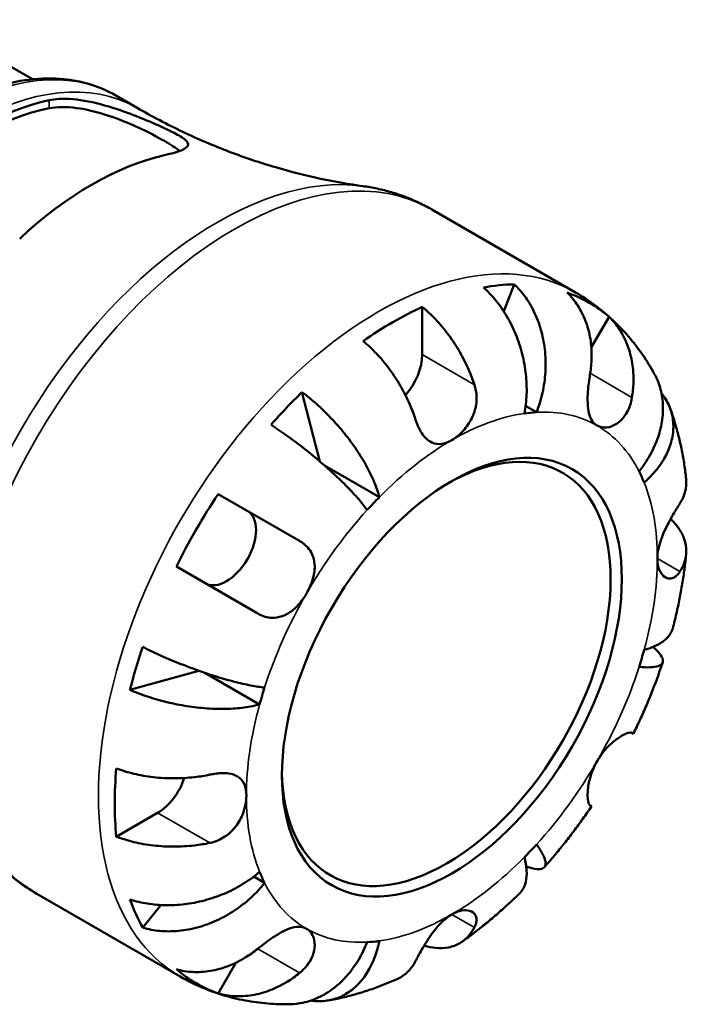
# Model space of a CAD drawing. Header units: millimetres. Extents: x 0 to 897, y 0 to 599.
# Tile 11 of 11: x 825 to 897, y 418 to 524. Entities that reach past the tile are written whole.
import ezdxf

# ---------------------------------------------------------------- set-up
doc = ezdxf.new("R2010")
doc.units = ezdxf.units.MM
doc.layers.add('Visible (ANSI)', color=7, linetype='Continuous', lineweight=50)
doc.layers.add('Visible Narrow (ANSI)', color=7, linetype='Continuous', lineweight=35)

msp = doc.modelspace()

# ---------------------------------------------------------------- linework, layer by layer
at = {"layer": 'Visible (ANSI)'}
for p, q in [((815.071, 523.915), (826.18, 517.501)), ((835.156, 515.754), (837.433, 514.439)), ((869.156, 503.485), (884.588, 494.575)), ((878.007, 495.438), (876.869, 492.55)), ((868.111, 493.007), (868.111, 487.877)), ((888.195, 491.953), (886.29, 488.653)), ((855.171, 483.841), (857.085, 476.399)), ((880.398, 481.682), (879.224, 482.36)), ((863.495, 472.547), (857.61, 475.945)), ((846.163, 472.881), (854.914, 467.829)), ((850.414, 460.035), (841.663, 465.087)), ((844.078, 453.87), (836.676, 451.806)), ((850.618, 450.245), (844.733, 453.642)), ((890.664, 447.189), (890.821, 447.098)), ((839.65, 438.581), (835.208, 436.017)), ((886.321, 439.304), (886.164, 439.395)), ((851.159, 431.038), (849.985, 431.716)), ((826.656, 429.873), (842.088, 420.963)), ((839.982, 428.66), (838.051, 426.231)), ((848.068, 422.45), (846.163, 419.15))]:
    msp.add_line(p, q, dxfattribs=at)
for centre, major_axis, start_param, end_param in [((820.222, 482.662), (18.065, 31.29), 0.476039, 1.0947573), ((820.222, 482.662), (17.562, 30.419), 0.4668719, 1.1039244), ((832.597, 475.518), (-18.781, -32.53), 3.6297891, 4.2241925), ((864.929, 456.851), (21.136, 36.609), 0.3325614, 0.4528367), ((864.929, 456.851), (21.136, 36.609), 6.1765316, 6.3898391), ((864.929, 456.851), (21.136, 36.609), 0.6787444, 0.8920519), ((864.929, 486.04), (-2.25, -3.897), 1.2311585, 2.3561945), ((864.929, 456.851), (21.136, 36.609), 1.1179596, 1.2382349), ((871.293, 453.176), (15.625, 27.063), 0.3606936, 0.4247045), ((870.692, 453.523), (12.5, 21.651), 2.3730532, 7.0517248), ((871.293, 453.176), (15.625, 27.063), 5.8584808, 5.9224917), ((864.929, 456.851), (21.136, 36.609), 1.4641426, 1.6774501), ((871.293, 453.176), (-15.625, -27.063), 4.2876844, 4.3516954), ((847.054, 467.171), (2.25, 3.897), 3.1415927, 6.2831853), ((864.929, 456.851), (21.136, 36.609), 1.9033577, 2.0236331), ((871.293, 453.176), (15.625, 27.063), 5.0730826, 5.1370935), ((871.293, 453.176), (-15.625, -27.063), 5.0730826, 5.1370935), ((864.929, 456.851), (21.136, 36.609), 2.2495407, 2.4628482), ((839.65, 442.256), (-2.25, -3.897), 0.7853982, 1.9104341), ((871.293, 453.176), (15.625, 27.063), 4.2876844, 4.3516954), ((871.293, 453.176), (-15.625, -27.063), 5.8584808, 5.9224917), ((864.929, 456.851), (-21.136, -36.609), 5.8303486, 5.9506239), ((871.293, 453.176), (-15.625, -27.063), 0.3606936, 0.4247045), ((864.929, 456.851), (-21.136, -36.609), 6.1765316, 6.3898391)]:
    msp.add_ellipse(centre, major_axis=major_axis, ratio=0.5773503, start_param=start_param, end_param=end_param, dxfattribs=at)
msp.add_ellipse((871.293, 453.176), major_axis=(12.925, 22.387), ratio=0.5773503, dxfattribs=at)
for points, knots in [([(835.156, 515.754), (833.225, 516.869), (831.012, 517.482), (826.2, 517.683), (823.588, 517.224), (818.167, 515.254), (815.352, 513.688), (809.876, 509.62), (807.218, 507.111), (802.335, 501.425), (800.111, 498.253), (796.304, 491.558), (794.723, 488.037), (792.356, 480.983), (791.573, 477.451), (790.902, 470.707), (791.017, 467.496), (792.185, 461.742), (793.231, 459.189), (795.908, 455.482), (797.361, 454.148), (799.031, 453.183)], [5.4977871, 5.4977871, 5.4977871, 5.4977871, 5.7909072, 5.7909072, 6.0999016, 6.0999016, 6.4256683, 6.4256683, 6.7535463, 6.7535463, 7.0801067, 7.0801067, 7.4061037, 7.4061037, 7.732744, 7.732744, 8.0606802, 8.0606802, 8.3858374, 8.3858374, 8.6393798, 8.6393798, 8.6393798, 8.6393798]), ([(828.001, 515.253), (828.33, 515.322), (828.684, 515.367), (830.005, 515.441), (831.074, 515.341), (833.344, 514.896), (834.551, 514.545), (836.627, 513.825), (837.496, 513.487), (838.971, 512.876), (839.58, 512.61), (840.7, 512.097), (841.189, 511.859), (842.13, 511.36), (842.502, 511.122), (843, 510.635), (843.009, 510.406), (842.525, 509.986), (842.076, 509.793), (841.11, 509.509), (840.763, 509.42), (840.375, 509.333)], [-3.0759141, -3.0759141, -3.0759141, -3.0759141, -2.9287318, -2.9287318, -2.5566537, -2.5566537, -2.1766242, -2.1766242, -1.8951636, -1.8951636, -1.6697738, -1.6697738, -1.4349548, -1.4349548, -1.1219105, -1.1219105, -0.7071933, -0.7071933, -0.3305177, -0.3305177, -0.157424, -0.157424, -0.157424, -0.157424]), ([(828.001, 514.39), (828.813, 514.549), (829.831, 514.56), (832.04, 514.265), (833.231, 513.962), (835.389, 513.246), (836.51, 512.796), (838.61, 511.832), (839.59, 511.322), (841.025, 510.494), (841.593, 510.128), (842.017, 509.799)], [1.3355026, 1.3355026, 1.3355026, 1.3355026, 1.6984425, 1.6984425, 2.0613825, 2.0613825, 2.3942509, 2.3942509, 2.7271193, 2.7271193, 3.0030519, 3.0030519, 3.0030519, 3.0030519]), ([(837.433, 514.439), (839.041, 513.511), (840.687, 512.647), (844.011, 511.067), (845.689, 510.351), (849.035, 509.075), (850.702, 508.515), (853.983, 507.549), (855.597, 507.143), (858.733, 506.474), (860.255, 506.211), (861.715, 506.01)], [5.49778714, 5.49778714, 5.49778714, 5.49778714, 5.54402193, 5.54402193, 5.59025671, 5.59025671, 5.63649149, 5.63649149, 5.68272628, 5.68272628, 5.72896106, 5.72896106, 5.72896106, 5.72896106]), ([(869.156, 503.485), (868.698, 503.75), (868.229, 503.996), (867.273, 504.45), (866.786, 504.658), (865.799, 505.034), (865.299, 505.203), (864.288, 505.501), (863.778, 505.63), (862.751, 505.849), (862.234, 505.939), (861.715, 506.01)], [5.49778714, 5.49778714, 5.49778714, 5.49778714, 5.54402193, 5.54402193, 5.59025671, 5.59025671, 5.63649149, 5.63649149, 5.68272628, 5.68272628, 5.72896106, 5.72896106, 5.72896106, 5.72896106]), ([(879.092, 481.552), (879.215, 482.176), (879.302, 482.886), (879.357, 484.342), (879.326, 485.088), (879.177, 486.456), (879.047, 487.205), (878.675, 488.677), (878.434, 489.4), (877.913, 490.68), (877.587, 491.354), (876.846, 492.62), (876.432, 493.212), (875.63, 494.197), (875.172, 494.683), (874.688, 495.109)], [5.0161165, 5.0161165, 5.0161165, 5.0161165, 5.2257877, 5.2257877, 5.4354588, 5.4354588, 5.6443437, 5.6443437, 5.8532286, 5.8532286, 6.0615671, 6.0615671, 6.2699056, 6.2699056, 6.472482, 6.472482, 6.472482, 6.472482]), ([(878.007, 495.438), (878.464, 495.009), (878.883, 494.519), (879.589, 493.524), (879.938, 492.927), (880.526, 491.645), (880.764, 490.962), (881.105, 489.665), (881.24, 488.931), (881.382, 487.436), (881.389, 486.676), (881.303, 485.284), (881.202, 484.524), (880.875, 483.042), (880.649, 482.318), (880.398, 481.682)], [0.2134337, 0.2134337, 0.2134337, 0.2134337, 0.41601, 0.41601, 0.6243485, 0.6243485, 0.832687, 0.832687, 1.0415719, 1.0415719, 1.2504568, 1.2504568, 1.4601279, 1.4601279, 1.6697991, 1.6697991, 1.6697991, 1.6697991]), ([(886.164, 485.871), (886.249, 486.4), (886.303, 486.955), (886.336, 488.225), (886.285, 488.935), (886.083, 490.19), (885.915, 490.852), (885.447, 492.097), (885.147, 492.679), (884.516, 493.65), (884.13, 494.129), (883.695, 494.551)], [5.50227189, 5.50227189, 5.50227189, 5.50227189, 5.66172607, 5.66172607, 5.87111315, 5.87111315, 6.07951382, 6.07951382, 6.28791448, 6.28791448, 6.49007585, 6.49007585, 6.49007585, 6.49007585]), ([(893.064, 485.828), (892.677, 486.528), (892.253, 487.214), (891.333, 488.547), (890.836, 489.194), (889.769, 490.439), (889.199, 491.036), (887.99, 492.168), (887.35, 492.703), (886.012, 493.697), (885.312, 494.157), (884.588, 494.575)], [5.16365593, 5.16365593, 5.16365593, 5.16365593, 5.23048217, 5.23048217, 5.29730842, 5.29730842, 5.36413466, 5.36413466, 5.4309609, 5.4309609, 5.49778714, 5.49778714, 5.49778714, 5.49778714]), ([(868.111, 493.007), (868.62, 492.593), (869.117, 492.124), (870.011, 491.18), (870.487, 490.615), (871.377, 489.412), (871.79, 488.775), (872.485, 487.568), (872.831, 486.887), (873.356, 485.673), (873.556, 485.143), (873.721, 484.639)], [0.21343841, 0.21343841, 0.21343841, 0.21343841, 0.41559978, 0.41559978, 0.62400044, 0.62400044, 0.8324011, 0.8324011, 1.04178819, 1.04178819, 1.20124236, 1.20124236, 1.20124236, 1.20124236]), ([(888.195, 491.953), (888.63, 491.531), (889.016, 491.052), (889.647, 490.081), (889.947, 489.499), (890.415, 488.254), (890.583, 487.592), (890.785, 486.337), (890.836, 485.627), (890.803, 484.357), (890.749, 483.802), (890.664, 483.273)], [0.21343841, 0.21343841, 0.21343841, 0.21343841, 0.41559978, 0.41559978, 0.62400044, 0.62400044, 0.8324011, 0.8324011, 1.04178819, 1.04178819, 1.20124236, 1.20124236, 1.20124236, 1.20124236]), ([(867.357, 480.965), (867.192, 481.468), (866.992, 481.999), (866.467, 483.213), (866.121, 483.894), (865.426, 485.1), (865.013, 485.738), (864.123, 486.941), (863.647, 487.505), (862.753, 488.45), (862.256, 488.918), (861.747, 489.333)], [5.50227189, 5.50227189, 5.50227189, 5.50227189, 5.66172607, 5.66172607, 5.87111315, 5.87111315, 6.07951382, 6.07951382, 6.28791448, 6.28791448, 6.49007585, 6.49007585, 6.49007585, 6.49007585]), ([(886.918, 480.24), (886.748, 480.338), (886.597, 480.47), (886.332, 480.806), (886.22, 481.015), (886.018, 481.578), (885.948, 481.954), (885.883, 482.775), (885.885, 483.207), (885.928, 483.977), (885.956, 484.298), (886.027, 484.934), (886.068, 485.245), (886.13, 485.658), (886.147, 485.765), (886.164, 485.871)], [0, 0, 0, 0, 0.10230486, 0.10230486, 0.2116531, 0.2116531, 0.35868741, 0.35868741, 0.49861539, 0.49861539, 0.59613895, 0.59613895, 0.69034298, 0.69034298, 0.72355027, 0.72355027, 0.72355027, 0.72355027]), ([(891.427, 475.314), (891.853, 475.85), (892.27, 476.463), (892.971, 477.729), (893.256, 478.383), (893.665, 479.588), (893.827, 480.251), (894.001, 481.563), (894.013, 482.212), (893.918, 483.367), (893.803, 483.98), (893.468, 485.01), (893.278, 485.44), (893.064, 485.828)], [5.0161165, 5.0161165, 5.0161165, 5.0161165, 5.2257877, 5.2257877, 5.4354588, 5.4354588, 5.6443437, 5.6443437, 5.8532286, 5.8532286, 6.0615671, 6.0615671, 6.2233863, 6.2233863, 6.2233863, 6.2233863]), ([(873.721, 484.639), (873.789, 484.428), (873.844, 484.212), (873.921, 483.774), (873.944, 483.553), (873.959, 483.048), (873.942, 482.766), (873.822, 481.981), (873.664, 481.492), (873.193, 480.531), (872.873, 480.076), (872.132, 479.271), (871.714, 478.935), (871.293, 478.692)], [-0.72877811, -0.72877811, -0.72877811, -0.72877811, -0.65864576, -0.65864576, -0.58948737, -0.58948737, -0.50282865, -0.50282865, -0.34782332, -0.34782332, -0.17870564, -0.17870564, 0, 0, 0, 0]), ([(855.171, 483.841), (855.707, 483.445), (856.244, 483.004), (857.232, 482.126), (857.771, 481.607), (858.81, 480.514), (859.31, 479.939), (860.179, 478.86), (860.628, 478.257), (861.447, 477.044), (861.817, 476.434), (862.422, 475.329), (862.713, 474.732), (863.187, 473.582), (863.371, 473.029), (863.495, 472.547)], [0.2134337, 0.2134337, 0.2134337, 0.2134337, 0.41601, 0.41601, 0.6243485, 0.6243485, 0.832687, 0.832687, 1.0415719, 1.0415719, 1.2504568, 1.2504568, 1.4601279, 1.4601279, 1.6697991, 1.6697991, 1.6697991, 1.6697991]), ([(890.664, 483.273), (890.642, 483.14), (890.616, 483.008), (890.516, 482.588), (890.424, 482.31), (890.188, 481.768), (890.042, 481.511), (889.636, 480.95), (889.359, 480.68), (888.701, 480.228), (888.319, 480.084), (887.571, 479.999), (887.216, 480.068), (886.918, 480.24)], [-0.72474413, -0.72474413, -0.72474413, -0.72474413, -0.68292689, -0.68292689, -0.58946764, -0.58946764, -0.49014387, -0.49014387, -0.34933517, -0.34933517, -0.17856496, -0.17856496, 0, 0, 0, 0]), ([(893.832, 483.73), (893.968, 483.559), (894.092, 483.387), (894.473, 482.796), (894.707, 482.308), (895.02, 481.289), (895.099, 480.758), (895.12, 479.766), (895.063, 479.215), (894.794, 478.113), (894.581, 477.563), (894.075, 476.572), (893.735, 476.041), (892.921, 475.023), (892.447, 474.537), (891.968, 474.118)], [0.3319439, 0.3319439, 0.3319439, 0.3319439, 0.41601, 0.41601, 0.6243485, 0.6243485, 0.832687, 0.832687, 1.0415719, 1.0415719, 1.2504568, 1.2504568, 1.4601279, 1.4601279, 1.6697991, 1.6697991, 1.6697991, 1.6697991]), ([(896.482, 474.51), (896.428, 475.025), (896.363, 475.538), (896.209, 476.561), (896.121, 477.071), (895.92, 478.086), (895.807, 478.591), (895.556, 479.597), (895.418, 480.097), (895.115, 481.092), (894.95, 481.586), (894.77, 482.076)], [4.82599837, 4.82599837, 4.82599837, 4.82599837, 4.87035092, 4.87035092, 4.91470347, 4.91470347, 4.95905602, 4.95905602, 5.00340857, 5.00340857, 5.04776112, 5.04776112, 5.04776112, 5.04776112]), ([(871.293, 478.692), (870.997, 478.521), (870.703, 478.398), (870.071, 478.245), (869.74, 478.24), (869.146, 478.395), (868.882, 478.538), (868.425, 478.935), (868.23, 479.168), (867.939, 479.618), (867.835, 479.806), (867.649, 480.19), (867.568, 480.382), (867.444, 480.706), (867.399, 480.834), (867.357, 480.965)], [0, 0, 0, 0, 0.1255823, 0.1255823, 0.27758688, 0.27758688, 0.41565829, 0.41565829, 0.53558864, 0.53558864, 0.6106285, 0.6106285, 0.67830711, 0.67830711, 0.7205994, 0.7205994, 0.7205994, 0.7205994]), ([(862.188, 471.168), (861.937, 471.515), (861.615, 471.922), (860.869, 472.785), (860.445, 473.241), (859.605, 474.099), (859.112, 474.579), (858.063, 475.55), (857.507, 476.04), (856.46, 476.93), (855.871, 477.411), (854.679, 478.343), (854.075, 478.794), (852.992, 479.571), (852.414, 479.969), (851.851, 480.337)], [5.0161165, 5.0161165, 5.0161165, 5.0161165, 5.2257877, 5.2257877, 5.4354588, 5.4354588, 5.6443437, 5.6443437, 5.8532286, 5.8532286, 6.0615671, 6.0615671, 6.2699056, 6.2699056, 6.472482, 6.472482, 6.472482, 6.472482]), ([(895.818, 471.881), (896.007, 472.18), (896.166, 472.503), (896.43, 473.262), (896.501, 473.702), (896.502, 474.237), (896.496, 474.372), (896.481, 474.51)], [5.50227189, 5.50227189, 5.50227189, 5.50227189, 5.66172607, 5.66172607, 5.87111315, 5.87111315, 5.93939248, 5.93939248, 5.93939248, 5.93939248]), ([(893.39, 465.934), (893.39, 466.261), (893.428, 466.609), (893.583, 467.366), (893.706, 467.774), (894.061, 468.719), (894.31, 469.247), (894.744, 470.077), (894.918, 470.387), (895.215, 470.9), (895.34, 471.108), (895.581, 471.504), (895.696, 471.689), (895.807, 471.864), (895.812, 471.872), (895.818, 471.881)], [-3.12621297, -3.12621297, -3.12621297, -3.12621297, -3.00592131, -3.00592131, -2.87295675, -2.87295675, -2.69789372, -2.69789372, -2.58338701, -2.58338701, -2.49547573, -2.49547573, -2.40310236, -2.40310236, -2.39831682, -2.39831682, -2.39831682, -2.39831682]), ([(894.811, 470.192), (895.145, 469.88), (895.43, 469.556), (895.917, 468.874), (896.143, 468.454), (896.436, 467.596), (896.503, 467.158), (896.501, 466.354), (896.43, 465.914), (896.166, 465.155), (896.007, 464.832), (895.818, 464.533)], [0.2406818, 0.2406818, 0.2406818, 0.2406818, 0.41559978, 0.41559978, 0.62400044, 0.62400044, 0.8324011, 0.8324011, 1.04178819, 1.04178819, 1.20124236, 1.20124236, 1.20124236, 1.20124236]), ([(854.914, 467.829), (855.018, 467.769), (855.119, 467.704), (855.433, 467.482), (855.628, 467.31), (855.979, 466.913), (856.129, 466.689), (856.412, 466.101), (856.508, 465.724), (856.569, 464.835), (856.503, 464.322), (856.203, 463.256), (855.966, 462.713), (855.668, 462.197)], [-0.72474413, -0.72474413, -0.72474413, -0.72474413, -0.68292689, -0.68292689, -0.58946764, -0.58946764, -0.49014387, -0.49014387, -0.34933517, -0.34933517, -0.17856496, -0.17856496, 0, 0, 0, 0]), ([(895.047, 458.415), (895.186, 458.947), (895.317, 459.479), (895.561, 460.545), (895.675, 461.078), (895.885, 462.144), (895.981, 462.678), (896.156, 463.745), (896.235, 464.278), (896.374, 465.345), (896.434, 465.877), (896.485, 466.41)], [4.37130058, 4.37130058, 4.37130058, 4.37130058, 4.41625966, 4.41625966, 4.46121874, 4.46121874, 4.50617782, 4.50617782, 4.5511369, 4.5511369, 4.59609598, 4.59609598, 4.59609598, 4.59609598]), ([(895.818, 464.533), (895.759, 464.44), (895.697, 464.354), (895.524, 464.147), (895.408, 464.041), (895.15, 463.87), (895.008, 463.813), (894.646, 463.759), (894.427, 463.806), (893.986, 464.078), (893.778, 464.33), (893.475, 465.015), (893.39, 465.449), (893.39, 465.934)], [-0.71968867, -0.71968867, -0.71968867, -0.71968867, -0.66913349, -0.66913349, -0.58448293, -0.58448293, -0.49008499, -0.49008499, -0.34765985, -0.34765985, -0.17827673, -0.17827673, 0, 0, 0, 0]), ([(855.668, 462.197), (855.498, 461.902), (855.308, 461.619), (854.884, 461.07), (854.648, 460.81), (854.059, 460.271), (853.698, 460.021), (852.955, 459.681), (852.582, 459.587), (851.936, 459.555), (851.672, 459.579), (851.157, 459.695), (850.908, 459.783), (850.581, 459.942), (850.497, 459.987), (850.414, 460.035)], [0, 0, 0, 0, 0.10230486, 0.10230486, 0.2116531, 0.2116531, 0.35868741, 0.35868741, 0.49861539, 0.49861539, 0.59613895, 0.59613895, 0.69034298, 0.69034298, 0.72355027, 0.72355027, 0.72355027, 0.72355027]), ([(891.968, 456.108), (892.447, 456.241), (892.921, 456.415), (893.735, 456.821), (894.075, 457.054), (894.581, 457.518), (894.794, 457.791), (894.979, 458.192), (895.018, 458.303), (895.047, 458.415)], [5.01611651, 5.01611651, 5.01611651, 5.01611651, 5.22578768, 5.22578768, 5.43545884, 5.43545884, 5.64434374, 5.64434374, 5.72182144, 5.72182144, 5.72182144, 5.72182144]), ([(838.051, 456.433), (838.651, 456.13), (839.284, 455.828), (840.499, 455.279), (841.191, 454.981), (842.594, 454.415), (843.305, 454.146), (844.599, 453.683), (845.302, 453.447), (846.668, 453.024), (847.33, 452.837), (848.492, 452.539), (849.099, 452.4), (850.22, 452.185), (850.733, 452.109), (851.159, 452.066)], [0.2134337, 0.2134337, 0.2134337, 0.2134337, 0.41601, 0.41601, 0.6243485, 0.6243485, 0.832687, 0.832687, 1.0415719, 1.0415719, 1.2504568, 1.2504568, 1.4601279, 1.4601279, 1.6697991, 1.6697991, 1.6697991, 1.6697991]), ([(892.919, 456.432), (893.192, 456.199), (893.436, 455.96), (893.803, 455.511), (893.918, 455.303), (894.013, 454.964), (894.001, 454.801), (893.827, 454.537), (893.665, 454.435), (893.256, 454.298), (892.971, 454.251), (892.27, 454.223), (891.853, 454.243), (891.427, 454.287)], [0.4267756, 0.4267756, 0.4267756, 0.4267756, 0.6243485, 0.6243485, 0.832687, 0.832687, 1.0415719, 1.0415719, 1.2504568, 1.2504568, 1.4601279, 1.4601279, 1.6697991, 1.6697991, 1.6697991, 1.6697991]), ([(890.821, 447.098), (891.066, 447.599), (891.304, 448.103), (891.767, 449.115), (891.991, 449.624), (892.426, 450.645), (892.636, 451.158), (893.042, 452.188), (893.238, 452.704), (893.614, 453.741), (893.795, 454.26), (893.969, 454.781)], [4.0463972, 4.0463972, 4.0463972, 4.0463972, 4.09081898, 4.09081898, 4.13524076, 4.13524076, 4.17966254, 4.17966254, 4.22408432, 4.22408432, 4.2685061, 4.2685061, 4.2685061, 4.2685061]), ([(850.618, 450.245), (850.139, 450.111), (849.568, 449.994), (848.335, 449.829), (847.673, 449.783), (846.414, 449.754), (845.7, 449.769), (844.24, 449.872), (843.493, 449.959), (842.124, 450.173), (841.377, 450.318), (839.91, 450.671), (839.191, 450.879), (837.937, 451.295), (837.287, 451.54), (836.676, 451.806)], [5.0161165, 5.0161165, 5.0161165, 5.0161165, 5.2257877, 5.2257877, 5.4354588, 5.4354588, 5.6443437, 5.6443437, 5.8532286, 5.8532286, 6.0615671, 6.0615671, 6.2699056, 6.2699056, 6.472482, 6.472482, 6.472482, 6.472482]), ([(886.918, 444.155), (887.089, 444.451), (887.278, 444.734), (887.7, 445.284), (887.932, 445.547), (888.491, 446.103), (888.818, 446.372), (889.419, 446.794), (889.69, 446.948), (890.082, 447.125), (890.222, 447.173), (890.45, 447.224), (890.538, 447.227), (890.627, 447.206), (890.647, 447.199), (890.664, 447.189)], [0, 0, 0, 0, 0.10230486, 0.10230486, 0.2116531, 0.2116531, 0.35868741, 0.35868741, 0.49861539, 0.49861539, 0.59613895, 0.59613895, 0.69034298, 0.69034298, 0.72355027, 0.72355027, 0.72355027, 0.72355027]), ([(886.164, 439.395), (886.142, 439.407), (886.121, 439.425), (886.057, 439.503), (886.017, 439.586), (885.948, 439.82), (885.921, 439.973), (885.884, 440.42), (885.886, 440.74), (885.966, 441.547), (886.061, 442.043), (886.387, 443.095), (886.621, 443.64), (886.918, 444.155)], [-0.72474413, -0.72474413, -0.72474413, -0.72474413, -0.68292689, -0.68292689, -0.58946764, -0.58946764, -0.49014387, -0.49014387, -0.34933517, -0.34933517, -0.17856496, -0.17856496, 0, 0, 0, 0]), ([(835.208, 443.365), (835.821, 443.132), (836.475, 442.935), (837.74, 442.634), (838.468, 442.503), (839.954, 442.334), (840.713, 442.295), (842.105, 442.297), (842.867, 442.338), (844.182, 442.49), (844.741, 442.582), (845.26, 442.691)], [0.21343841, 0.21343841, 0.21343841, 0.21343841, 0.41559978, 0.41559978, 0.62400044, 0.62400044, 0.8324011, 0.8324011, 1.04178819, 1.04178819, 1.20124236, 1.20124236, 1.20124236, 1.20124236]), ([(845.26, 442.691), (845.42, 442.725), (845.58, 442.754), (846.001, 442.818), (846.257, 442.844), (846.779, 442.862), (847.04, 442.85), (847.648, 442.763), (847.966, 442.658), (848.55, 442.304), (848.786, 442.035), (849.114, 441.336), (849.196, 440.904), (849.196, 440.419)], [-0.71968867, -0.71968867, -0.71968867, -0.71968867, -0.66913349, -0.66913349, -0.58448293, -0.58448293, -0.49008499, -0.49008499, -0.34765985, -0.34765985, -0.17827673, -0.17827673, 0, 0, 0, 0]), ([(849.196, 440.419), (849.196, 440.091), (849.158, 439.743), (848.998, 438.989), (848.868, 438.586), (848.454, 437.675), (848.138, 437.185), (847.487, 436.481), (847.201, 436.236), (846.652, 435.868), (846.401, 435.733), (845.869, 435.504), (845.589, 435.415), (845.289, 435.349), (845.274, 435.346), (845.26, 435.343)], [-3.12621297, -3.12621297, -3.12621297, -3.12621297, -3.00592131, -3.00592131, -2.87295675, -2.87295675, -2.69789372, -2.69789372, -2.58338701, -2.58338701, -2.49547573, -2.49547573, -2.40310236, -2.40310236, -2.39831682, -2.39831682, -2.39831682, -2.39831682]), ([(881.241, 432.736), (881.605, 433.147), (881.965, 433.564), (882.674, 434.408), (883.024, 434.836), (883.712, 435.702), (884.051, 436.141), (884.719, 437.028), (885.047, 437.476), (885.693, 438.383), (886.01, 438.841), (886.321, 439.304)], [3.58547553, 3.58547553, 3.58547553, 3.58547553, 3.62989731, 3.62989731, 3.67431909, 3.67431909, 3.71874088, 3.71874088, 3.76316266, 3.76316266, 3.80758444, 3.80758444, 3.80758444, 3.80758444]), ([(845.26, 435.343), (844.741, 435.234), (844.182, 435.142), (842.867, 434.989), (842.105, 434.948), (840.713, 434.947), (839.954, 434.986), (838.468, 435.155), (837.74, 435.285), (836.475, 435.587), (835.821, 435.783), (835.208, 436.017)], [5.50227189, 5.50227189, 5.50227189, 5.50227189, 5.66172607, 5.66172607, 5.87111315, 5.87111315, 6.07951382, 6.07951382, 6.28791448, 6.28791448, 6.49007585, 6.49007585, 6.49007585, 6.49007585]), ([(820.749, 435.054), (821.07, 434.641), (821.406, 434.238), (822.11, 433.458), (822.476, 433.081), (823.24, 432.354), (823.636, 432.005), (824.455, 431.339), (824.879, 431.021), (825.75, 430.421), (826.198, 430.137), (826.656, 429.873)], [2.12502057, 2.12502057, 2.12502057, 2.12502057, 2.17125536, 2.17125536, 2.21749014, 2.21749014, 2.26372492, 2.26372492, 2.30995971, 2.30995971, 2.35619449, 2.35619449, 2.35619449, 2.35619449]), ([(880.398, 435.184), (880.649, 434.838), (880.875, 434.487), (881.202, 433.866), (881.303, 433.595), (881.389, 433.173), (881.382, 432.982), (881.24, 432.698), (881.105, 432.606), (880.764, 432.519), (880.526, 432.515), (879.954, 432.608), (879.625, 432.7), (879.286, 432.82)], [5.0161165, 5.0161165, 5.0161165, 5.0161165, 5.2257877, 5.2257877, 5.4354588, 5.4354588, 5.6443437, 5.6443437, 5.8532286, 5.8532286, 6.0615671, 6.0615671, 6.25914, 6.25914, 6.25914, 6.25914]), ([(878.633, 429.986), (878.715, 430.067), (878.792, 430.156), (879.047, 430.517), (879.177, 430.838), (879.326, 431.508), (879.357, 431.919), (879.302, 432.827), (879.215, 433.324), (879.092, 433.805)], [0.96409418, 0.96409418, 0.96409418, 0.96409418, 1.04157188, 1.04157188, 1.25045677, 1.25045677, 1.46012794, 1.46012794, 1.66979911, 1.66979911, 1.66979911, 1.66979911]), ([(836.676, 429.27), (837.287, 429.064), (837.937, 428.91), (839.191, 428.708), (839.91, 428.645), (841.377, 428.637), (842.124, 428.691), (843.493, 428.881), (844.24, 429.033), (845.7, 429.447), (846.414, 429.708), (847.673, 430.264), (848.335, 430.61), (849.568, 431.386), (850.139, 431.815), (850.618, 432.234)], [0.2134337, 0.2134337, 0.2134337, 0.2134337, 0.41601, 0.41601, 0.6243485, 0.6243485, 0.832687, 0.832687, 1.0415719, 1.0415719, 1.2504568, 1.2504568, 1.4601279, 1.4601279, 1.6697991, 1.6697991, 1.6697991, 1.6697991]), ([(851.159, 431.038), (850.733, 430.503), (850.22, 429.946), (849.099, 428.921), (848.492, 428.454), (847.33, 427.683), (846.668, 427.309), (845.302, 426.685), (844.599, 426.435), (843.305, 426.082), (842.594, 425.946), (841.191, 425.814), (840.499, 425.818), (839.284, 425.932), (838.651, 426.05), (838.051, 426.231)], [5.0161165, 5.0161165, 5.0161165, 5.0161165, 5.2257877, 5.2257877, 5.4354588, 5.4354588, 5.6443437, 5.6443437, 5.8532286, 5.8532286, 6.0615671, 6.0615671, 6.2699056, 6.2699056, 6.472482, 6.472482, 6.472482, 6.472482]), ([(872.429, 424.743), (872.864, 425.053), (873.295, 425.372), (874.149, 426.025), (874.572, 426.36), (875.409, 427.045), (875.822, 427.395), (876.641, 428.11), (877.046, 428.476), (877.847, 429.22), (878.243, 429.599), (878.634, 429.985)], [3.25788565, 3.25788565, 3.25788565, 3.25788565, 3.30284473, 3.30284473, 3.34780381, 3.34780381, 3.39276289, 3.39276289, 3.43772197, 3.43772197, 3.48268105, 3.48268105, 3.48268105, 3.48268105]), ([(871.293, 427.661), (871.577, 427.825), (871.859, 427.943), (872.432, 428.096), (872.716, 428.118), (873.298, 428.044), (873.565, 427.91), (873.849, 427.573), (873.918, 427.413), (873.962, 427.094), (873.954, 426.946), (873.886, 426.627), (873.823, 426.458), (873.73, 426.277), (873.725, 426.268), (873.721, 426.259)], [-3.12621297, -3.12621297, -3.12621297, -3.12621297, -3.00592131, -3.00592131, -2.87295675, -2.87295675, -2.69789372, -2.69789372, -2.58338701, -2.58338701, -2.49547573, -2.49547573, -2.40310236, -2.40310236, -2.39831682, -2.39831682, -2.39831682, -2.39831682]), ([(867.357, 422.585), (867.408, 422.682), (867.462, 422.785), (867.617, 423.074), (867.724, 423.27), (867.969, 423.709), (868.109, 423.954), (868.489, 424.592), (868.739, 424.989), (869.337, 425.843), (869.688, 426.286), (870.458, 427.081), (870.873, 427.418), (871.293, 427.661)], [-0.71968867, -0.71968867, -0.71968867, -0.71968867, -0.66913349, -0.66913349, -0.58448293, -0.58448293, -0.49008499, -0.49008499, -0.34765985, -0.34765985, -0.17827673, -0.17827673, 0, 0, 0, 0]), ([(850.414, 423.951), (850.518, 424.036), (850.625, 424.121), (850.974, 424.397), (851.221, 424.586), (851.74, 424.965), (852.009, 425.151), (852.66, 425.571), (853.034, 425.784), (853.835, 426.153), (854.246, 426.281), (855.019, 426.352), (855.371, 426.285), (855.668, 426.113)], [-0.72474413, -0.72474413, -0.72474413, -0.72474413, -0.68292689, -0.68292689, -0.58946764, -0.58946764, -0.49014387, -0.49014387, -0.34933517, -0.34933517, -0.17856496, -0.17856496, 0, 0, 0, 0]), ([(855.668, 426.113), (855.839, 426.015), (855.989, 425.883), (856.252, 425.548), (856.36, 425.341), (856.532, 424.796), (856.568, 424.439), (856.491, 423.7), (856.386, 423.327), (856.091, 422.704), (855.938, 422.454), (855.58, 421.984), (855.379, 421.766), (855.078, 421.49), (854.997, 421.42), (854.914, 421.352)], [0, 0, 0, 0, 0.10230486, 0.10230486, 0.2116531, 0.2116531, 0.35868741, 0.35868741, 0.49861539, 0.49861539, 0.59613895, 0.59613895, 0.69034298, 0.69034298, 0.72355027, 0.72355027, 0.72355027, 0.72355027]), ([(873.721, 426.259), (873.556, 425.946), (873.356, 425.646), (872.831, 425.038), (872.485, 424.757), (871.79, 424.353), (871.377, 424.192), (870.487, 424.017), (870.011, 424.002), (869.176, 424.084), (868.753, 424.168), (868.316, 424.302)], [5.50227189, 5.50227189, 5.50227189, 5.50227189, 5.66172607, 5.66172607, 5.87111315, 5.87111315, 6.07951382, 6.07951382, 6.28791448, 6.28791448, 6.46283245, 6.46283245, 6.46283245, 6.46283245]), ([(863.495, 424.8), (863.371, 424.176), (863.187, 423.523), (862.713, 422.309), (862.422, 421.749), (861.817, 420.815), (861.447, 420.356), (860.628, 419.571), (860.179, 419.247), (859.31, 418.769), (858.81, 418.572), (857.771, 418.333), (857.232, 418.292), (856.529, 418.326), (856.318, 418.348), (856.103, 418.381)], [5.0161165, 5.0161165, 5.0161165, 5.0161165, 5.2257877, 5.2257877, 5.4354588, 5.4354588, 5.6443437, 5.6443437, 5.8532286, 5.8532286, 6.0615671, 6.0615671, 6.2699056, 6.2699056, 6.3539718, 6.3539718, 6.3539718, 6.3539718]), ([(841.663, 421.748), (842.246, 421.583), (842.854, 421.488), (844.01, 421.427), (844.664, 421.459), (845.975, 421.676), (846.633, 421.861), (847.821, 422.314), (848.461, 422.624), (849.545, 423.288), (849.999, 423.612), (850.414, 423.951)], [0.21343841, 0.21343841, 0.21343841, 0.21343841, 0.41559978, 0.41559978, 0.62400044, 0.62400044, 0.8324011, 0.8324011, 1.04178819, 1.04178819, 1.20124236, 1.20124236, 1.20124236, 1.20124236]), ([(853.901, 417.996), (854.344, 418.005), (854.812, 418.055), (855.871, 418.281), (856.46, 418.487), (857.507, 418.982), (858.063, 419.317), (859.112, 420.124), (859.605, 420.596), (860.445, 421.553), (860.869, 422.126), (861.615, 423.367), (861.937, 424.034), (862.188, 424.671)], [0.4625293, 0.4625293, 0.4625293, 0.4625293, 0.6243485, 0.6243485, 0.832687, 0.832687, 1.0415719, 1.0415719, 1.2504568, 1.2504568, 1.4601279, 1.4601279, 1.6697991, 1.6697991, 1.6697991, 1.6697991]), ([(865.412, 420.696), (865.538, 420.753), (865.659, 420.814), (866.121, 421.083), (866.467, 421.364), (866.992, 421.972), (867.192, 422.272), (867.357, 422.585)], [0.76412178, 0.76412178, 0.76412178, 0.76412178, 0.8324011, 0.8324011, 1.04178819, 1.04178819, 1.20124236, 1.20124236, 1.20124236, 1.20124236]), ([(842.088, 420.963), (842.812, 420.545), (843.56, 420.169), (845.091, 419.507), (845.874, 419.221), (847.458, 418.74), (848.261, 418.545), (849.872, 418.243), (850.681, 418.136), (852.296, 418.005), (853.101, 417.982), (853.901, 417.996)], [2.35619449, 2.35619449, 2.35619449, 2.35619449, 2.42302073, 2.42302073, 2.48984698, 2.48984698, 2.55667322, 2.55667322, 2.62349946, 2.62349946, 2.6903257, 2.6903257, 2.6903257, 2.6903257]), ([(854.914, 421.352), (854.499, 421.014), (854.045, 420.69), (852.961, 420.026), (852.321, 419.716), (851.133, 419.263), (850.475, 419.078), (849.164, 418.861), (848.51, 418.829), (847.354, 418.89), (846.746, 418.984), (846.163, 419.15)], [5.50227189, 5.50227189, 5.50227189, 5.50227189, 5.66172607, 5.66172607, 5.87111315, 5.87111315, 6.07951382, 6.07951382, 6.28791448, 6.28791448, 6.49007585, 6.49007585, 6.49007585, 6.49007585]), ([(858.004, 418.394), (858.518, 418.484), (859.029, 418.589), (860.042, 418.823), (860.544, 418.953), (861.54, 419.239), (862.034, 419.394), (863.014, 419.728), (863.5, 419.906), (864.462, 420.285), (864.939, 420.485), (865.412, 420.696)], [2.80622051, 2.80622051, 2.80622051, 2.80622051, 2.85057306, 2.85057306, 2.89492561, 2.89492561, 2.93927816, 2.93927816, 2.98363072, 2.98363072, 3.02798327, 3.02798327, 3.02798327, 3.02798327])]:
    msp.add_open_spline(points, degree=3, knots=knots, dxfattribs=at)
at = {"layer": 'Visible Narrow (ANSI)'}
for p, q in [((828.001, 514.39), (828.001, 515.253)), ((873.721, 484.639), (868.111, 487.877)), ((890.664, 483.273), (886.164, 485.871)), ((895.818, 464.533), (893.39, 465.934)), ((845.26, 435.343), (839.65, 438.581)), ((873.721, 426.259), (871.293, 427.661)), ((854.914, 421.352), (850.414, 423.951))]:
    msp.add_line(p, q, dxfattribs=at)
for centre, major_axis, start_param, end_param in [((817.093, 484.469), (-18.062, -31.285), 3.1415927, 6.2831853), ((819.37, 483.154), (18.062, 31.285), 0, 3.1415926), ((846.053, 467.748), (21.043, 36.448), 0.2311739, 2.9104187), ((847.906, 466.679), (-21.25, -36.806), 3.1415927, 6.2831853), ((863.338, 457.769), (21.25, 36.806), 0, 3.1415927), ((871.293, 453.176), (-15.625, -27.063), 3.5662972, 3.9269908), ((871.293, 453.176), (15.625, 27.063), 0, 0.3606936), ((871.293, 453.176), (15.625, 27.063), 5.9224917, 6.2831853), ((871.293, 453.176), (-15.625, -27.063), 3.9269908, 4.2876844), ((871.293, 453.176), (15.625, 27.063), 5.4977871, 5.8584808), ((871.293, 453.176), (-15.625, -27.063), 4.3516954, 4.712389), ((871.293, 453.176), (15.625, 27.063), 5.1370935, 5.4977871), ((871.293, 453.176), (-15.625, -27.063), 4.712389, 5.0730826), ((871.293, 453.176), (15.625, 27.063), 4.712389, 5.0730826), ((871.293, 453.176), (-15.625, -27.063), 5.1370935, 5.4977871), ((871.293, 453.176), (15.625, 27.063), 4.3516954, 4.712389), ((871.293, 453.176), (-15.625, -27.063), 5.4977871, 5.8584808), ((871.293, 453.176), (15.625, 27.063), 3.9269908, 4.2876844), ((871.293, 453.176), (-15.625, -27.063), 5.9224917, 6.2831853), ((871.293, 453.176), (15.625, 27.063), 3.5662972, 3.9269908), ((871.293, 453.176), (-15.625, -27.063), 0, 0.3606936)]:
    msp.add_ellipse(centre, major_axis=major_axis, ratio=0.5773503, start_param=start_param, end_param=end_param, dxfattribs=at)

doc.saveas('drawing.dxf')
